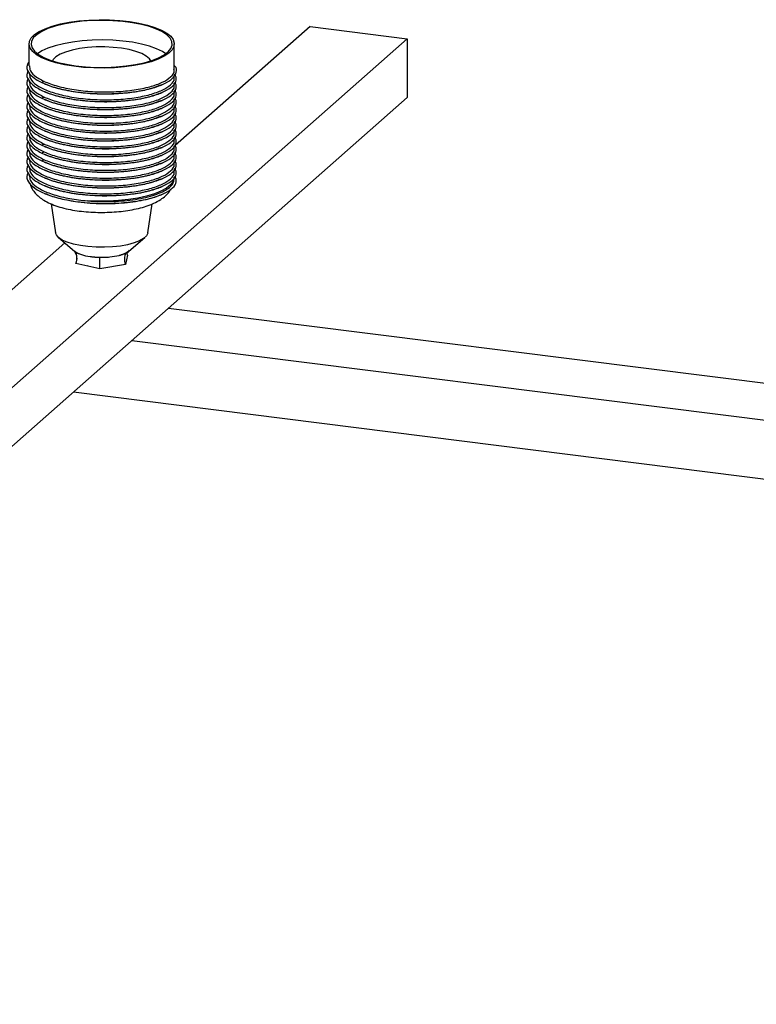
# Paper-space layout '_Dimétrica' of a CAD drawing. Header units: millimetres. Extents: x -765 to 361, y -211 to 167.
# Tile 2 of 9: x -588 to -410, y -211 to 26. Entities that reach past the tile are written whole.
import ezdxf

# ---------------------------------------------------------------- set-up
doc = ezdxf.new("R2010")
doc.units = ezdxf.units.MM

psp = doc.layouts.new('_Dimétrica')

# ---------------------------------------------------------------- linework, layer by layer
at = {"color": 7, "linetype": 'Continuous', "lineweight": 25}
for p, q in [((-517.89, 24.1), (-550.37, -4.55)), ((-517.89, 24.1), (-494.5, 21.15)), ((-494.5, 21.15), (-741.99, -197.11)), ((-585.57, 19.92), (-585.57, 14.67)), ((-550.57, 13.73), (-550.57, 19.92)), ((-494.5, 21.15), (-494.5, 7.01)), ((-585.57, 13), (-585.57, 12.79)), ((-550.57, 11.84), (-550.57, 12.35)), ((-585.57, 11.11), (-585.57, 10.9)), ((-581.84, 10.85), (-582.37, 10.63)), ((-550.57, 9.96), (-550.57, 10.46)), ((-585.57, 9.23), (-585.57, 9.01)), ((-585.57, 7.34), (-585.57, 7.13)), ((-550.57, 8.07), (-550.57, 8.57)), ((-494.5, 7.01), (-741.99, -211.25)), ((-585.57, 5.46), (-585.57, 5.24)), ((-581.84, 7.08), (-582.37, 6.86)), ((-550.57, 6.19), (-550.57, 6.69)), ((-550.57, 4.3), (-550.57, 4.8)), ((-585.57, 3.57), (-585.57, 3.36)), ((-550.57, 2.41), (-550.57, 2.92)), ((-585.57, 1.69), (-585.57, 1.47)), ((-550.57, 0.53), (-550.57, 1.03)), ((-585.57, -0.2), (-585.57, -0.41)), ((-585.57, -2.09), (-585.57, -2.3)), ((-550.57, -1.36), (-550.57, -0.85)), ((-585.57, -3.97), (-585.57, -4.19)), ((-581.84, -4.24), (-582.37, -4.45)), ((-550.57, -3.24), (-550.57, -2.74)), ((-550.57, -5.13), (-550.57, -4.63)), ((-585.57, -5.86), (-585.57, -6.07)), ((-581.84, -6.12), (-582.37, -6.34)), ((-550.57, -7.01), (-550.57, -6.51)), ((-585.57, -7.74), (-585.57, -7.96)), ((-581.84, -8.01), (-582.37, -8.22)), ((-550.57, -8.9), (-550.57, -8.4)), ((-585.57, -9.63), (-585.57, -9.84)), ((-585.57, -11.51), (-585.57, -11.73)), ((-550.57, -10.79), (-550.57, -10.28)), ((-550.65, -12.92), (-550.57, -12.18)), ((-580.19, -18.61), (-579.18, -25.52)), ((-556.95, -25.52), (-555.94, -18.61)), ((-576.93, -27.97), (-674.12, -113.69)), ((-578.43, -26.69), (-574.58, -29.96)), ((-561.55, -29.96), (-557.71, -26.69)), ((-574.51, -29.96), (-574.33, -30.15)), ((-562.23, -30.4), (-561.64, -29.95)), ((-561.87, -30.91), (-561.99, -30.36)), ((-568.49, -34.24), (-574.27, -32.97)), ((-574.08, -31.91), (-574.08, -31.93)), ((-561.87, -30.91), (-562.29, -33.21)), ((-571.29, -33.57), (-571.54, -33.51)), ((-562.29, -33.21), (-568.49, -34.24)), ((-551.95, -43.66), (-285.36, -77.24)), ((-560.79, -51.45), (-294.2, -85.04)), ((-574.82, -63.83), (-308.23, -97.41))]:
    psp.add_line(p, q, dxfattribs=at)
at = {"color": 7, "linetype": 'Continuous', "lineweight": 25, "flags": 128}
for points in [[(-552.4, 22.52), (-551.45, 21.75), (-550.84, 20.94), (-550.58, 20.11), (-550.67, 19.28), (-551.12, 18.46), (-551.91, 17.67), (-553.03, 16.93), (-554.46, 16.25), (-556.16, 15.64), (-558.11, 15.12), (-560.26, 14.7), (-562.56, 14.38), (-564.98, 14.17), (-567.47, 14.09), (-569.96, 14.12), (-572.42, 14.27), (-574.79, 14.53), (-577.02, 14.9), (-579.07, 15.38), (-580.89, 15.95), (-582.46, 16.6), (-583.73, 17.31), (-584.68, 18.08), (-585.29, 18.89), (-585.56, 19.72), (-585.46, 20.55), (-585.02, 21.37), (-584.22, 22.16), (-583.1, 22.9), (-581.67, 23.58), (-579.97, 24.19), (-578.02, 24.71), (-575.87, 25.14), (-573.57, 25.45), (-571.15, 25.66), (-568.66, 25.75), (-566.17, 25.71), (-563.71, 25.57), (-561.34, 25.3), (-559.11, 24.93), (-557.06, 24.45), (-555.24, 23.88), (-553.68, 23.23), (-552.4, 22.52)], [(-583.28, 17.39), (-582.01, 16.68), (-580.45, 16.03), (-578.62, 15.47), (-576.57, 15.01), (-574.33, 14.65), (-571.97, 14.4), (-569.52, 14.27), (-567.03, 14.26), (-564.57, 14.37), (-562.19, 14.6), (-559.93, 14.94), (-557.84, 15.39), (-555.97, 15.93), (-554.36, 16.56), (-553.04, 17.26), (-552.04, 18.02), (-551.39, 18.82), (-551.09, 19.64), (-551.15, 20.47), (-551.57, 21.28), (-552.34, 22.07), (-553.45, 22.81), (-554.87, 23.49), (-556.57, 24.09), (-558.51, 24.6), (-560.66, 25.02), (-562.97, 25.32), (-565.38, 25.51), (-567.86, 25.58), (-570.33, 25.53), (-572.76, 25.36), (-575.09, 25.08), (-577.27, 24.68), (-579.25, 24.18), (-581, 23.59), (-582.47, 22.93), (-583.63, 22.2), (-584.46, 21.42), (-584.94, 20.6), (-585.06, 19.78), (-584.82, 18.95), (-584.22, 18.15), (-583.28, 17.39)], [(-552.61, 17.56), (-553.45, 18.09), (-554.87, 18.77), (-556.57, 19.37), (-558.51, 19.89), (-560.66, 20.3), (-562.97, 20.61), (-565.38, 20.8), (-567.86, 20.87), (-570.33, 20.82), (-572.76, 20.65), (-575.09, 20.36), (-577.27, 19.97), (-579.25, 19.47), (-581, 18.88), (-582.47, 18.21), (-583.53, 17.56)], [(-556.22, 15.85), (-556.56, 16.34), (-557.33, 16.99), (-558.42, 17.58), (-559.81, 18.1), (-561.44, 18.54), (-563.28, 18.87), (-565.26, 19.09), (-567.33, 19.19), (-569.42, 19.18), (-571.47, 19.04), (-573.42, 18.78), (-575.2, 18.42), (-576.77, 17.95), (-578.07, 17.41), (-579.07, 16.8), (-579.73, 16.13), (-579.91, 15.85)], [(-556.95, -25.52), (-556.97, -25.62), (-557.3, -26.28), (-557.98, -26.9), (-558.97, -27.48), (-560.27, -27.98), (-561.81, -28.41), (-563.55, -28.73), (-565.44, -28.94), (-567.41, -29.04), (-569.41, -29.02), (-571.36, -28.88), (-573.2, -28.63), (-574.88, -28.27), (-576.34, -27.82), (-577.54, -27.29), (-578.43, -26.69), (-578.98, -26.05), (-579.18, -25.52)]]:
    psp.add_lwpolyline(points, dxfattribs=at)
at = {"color": 8, "linetype": 'Continuous', "lineweight": 25, "flags": 128}
psp.add_lwpolyline([(-550.57, -12.14), (-550.58, -12.37), (-550.86, -13.2), (-551.5, -14.02), (-552.48, -14.79), (-553.78, -15.51), (-555.38, -16.16), (-557.24, -16.72), (-559.33, -17.2), (-561.6, -17.56), (-564, -17.81), (-566.49, -17.95), (-569.01, -17.96), (-571.51, -17.86)], dxfattribs=at)
at = {"color": 7, "linetype": 'Continuous', "lineweight": 25}
for points, knots in [([(-585.57, 15.63), (-585.75, 15.35), (-586.3, 14.53), (-585.87, 13.13), (-584.37, 11.55), (-581.7, 10.16), (-578.12, 9.04), (-573.84, 8.27), (-569.18, 7.89), (-564.43, 7.92), (-559.94, 8.36), (-556, 9.16), (-552.89, 10.28), (-550.78, 11.63), (-549.97, 13.1), (-549.94, 14.17), (-550.52, 14.68), (-550.57, 14.72)], [0, 0, 0, 0, 0.038119, 0.111962, 0.185301, 0.25864, 0.332484, 0.4054, 0.479345, 0.552403, 0.626044, 0.699684, 0.772742, 0.846687, 0.919604, 0.993447, 1, 1, 1, 1]), ([(-585.46, 14.67), (-585.43, 14.26), (-585.37, 13.31), (-583.88, 11.9), (-581.32, 10.54), (-577.83, 9.45), (-573.67, 8.7), (-569.14, 8.33), (-564.53, 8.36), (-560.16, 8.78), (-556.34, 9.56), (-553.28, 10.65), (-551.34, 11.95), (-550.47, 13.02), (-550.64, 13.61), (-550.67, 13.73)], [0, 0, 0, 0, 0.06418, 0.14738, 0.230579, 0.314351, 0.397071, 0.480958, 0.563838, 0.64738, 0.730922, 0.813802, 0.897689, 0.980409, 1, 1, 1, 1]), ([(-585.75, 13.4), (-585.86, 13.24), (-586.31, 12.53), (-585.85, 11.24), (-584.37, 9.67), (-581.7, 8.27), (-578.12, 7.15), (-573.84, 6.38), (-569.18, 6), (-564.43, 6.04), (-559.94, 6.47), (-556, 7.28), (-552.88, 8.4), (-550.82, 9.74), (-549.85, 11.19), (-550.23, 12.14), (-550.41, 12.6)], [0, 0, 0, 0, 0.023273, 0.099177, 0.174562, 0.249948, 0.325852, 0.400804, 0.476813, 0.55191, 0.627605, 0.703301, 0.778398, 0.854407, 0.929359, 1, 1, 1, 1]), ([(-585.46, 12.79), (-585.43, 12.37), (-585.37, 11.43), (-583.88, 10.01), (-581.32, 8.66), (-577.83, 7.57), (-573.67, 6.81), (-569.14, 6.44), (-564.53, 6.47), (-560.16, 6.89), (-556.34, 7.68), (-553.28, 8.77), (-551.34, 10.06), (-550.47, 11.14), (-550.64, 11.73), (-550.67, 11.84)], [0, 0, 0, 0, 0.06418, 0.14738, 0.230579, 0.314351, 0.397071, 0.480958, 0.563838, 0.64738, 0.730922, 0.813802, 0.897689, 0.980409, 1, 1, 1, 1]), ([(-585.75, 11.52), (-585.86, 11.35), (-586.31, 10.65), (-585.85, 9.35), (-584.37, 7.78), (-581.7, 6.39), (-578.12, 5.27), (-573.84, 4.5), (-569.18, 4.12), (-564.43, 4.15), (-559.94, 4.59), (-556, 5.39), (-552.88, 6.51), (-550.82, 7.85), (-549.85, 9.3), (-550.23, 10.26), (-550.41, 10.72)], [0, 0, 0, 0, 0.023273, 0.099177, 0.174562, 0.249948, 0.325852, 0.400804, 0.476813, 0.55191, 0.627605, 0.703301, 0.778398, 0.854407, 0.929359, 1, 1, 1, 1]), ([(-585.75, 9.63), (-585.86, 9.46), (-586.31, 8.76), (-585.85, 7.47), (-584.37, 5.9), (-581.7, 4.5), (-578.12, 3.38), (-573.84, 2.61), (-569.18, 2.23), (-564.43, 2.26), (-559.94, 2.7), (-556, 3.51), (-552.88, 4.63), (-550.82, 5.97), (-549.85, 7.42), (-550.23, 8.37), (-550.41, 8.83)], [0, 0, 0, 0, 0.023273, 0.099177, 0.174562, 0.249948, 0.325852, 0.400804, 0.476813, 0.55191, 0.627605, 0.703301, 0.778398, 0.854407, 0.929359, 1, 1, 1, 1]), ([(-585.46, 10.9), (-585.43, 10.49), (-585.37, 9.54), (-583.88, 8.13), (-581.32, 6.77), (-577.83, 5.68), (-573.67, 4.93), (-569.14, 4.56), (-564.53, 4.59), (-560.16, 5.01), (-556.34, 5.79), (-553.28, 6.88), (-551.34, 8.18), (-550.47, 9.25), (-550.64, 9.84), (-550.67, 9.95)], [0, 0, 0, 0, 0.06418, 0.14738, 0.230579, 0.314351, 0.397071, 0.480958, 0.563838, 0.64738, 0.730922, 0.813802, 0.897689, 0.980409, 1, 1, 1, 1]), ([(-581.95, 10.37), (-581.85, 10.33), (-581.67, 10.25), (-581.49, 10.17), (-581.4, 10.13)], [0, 0, 0, 0, 0.500006, 1, 1, 1, 1]), ([(-553.99, 9.95), (-554.77, 9.64), (-556.5, 8.96), (-560.19, 8.24), (-564.54, 7.81), (-569.15, 7.78), (-573.7, 8.15), (-577.78, 8.92), (-580.45, 9.65), (-581.39, 10.16), (-581.5, 10.21)], [0, 0, 0, 0, 0.118594, 0.262771, 0.406949, 0.549986, 0.694759, 0.837519, 0.982093, 1, 1, 1, 1]), ([(-554.08, 9.87), (-553.99, 9.91), (-553.81, 9.99), (-553.62, 10.07), (-553.53, 10.11)], [0, 0, 0, 0, 0.499994, 1, 1, 1, 1]), ([(-585.75, 7.74), (-585.86, 7.58), (-586.31, 6.87), (-585.85, 5.58), (-584.37, 4.01), (-581.7, 2.62), (-578.12, 1.5), (-573.84, 0.73), (-569.18, 0.34), (-564.43, 0.38), (-559.94, 0.81), (-556, 1.62), (-552.88, 2.74), (-550.82, 4.08), (-549.85, 5.53), (-550.23, 6.49), (-550.41, 6.95)], [0, 0, 0, 0, 0.023273, 0.099177, 0.174562, 0.249948, 0.325852, 0.400804, 0.476813, 0.55191, 0.627605, 0.703301, 0.778398, 0.854407, 0.929359, 1, 1, 1, 1]), ([(-585.46, 9.02), (-585.43, 8.6), (-585.37, 7.65), (-583.88, 6.24), (-581.32, 4.88), (-577.83, 3.8), (-573.67, 3.04), (-569.14, 2.67), (-564.53, 2.7), (-560.16, 3.12), (-556.34, 3.91), (-553.28, 4.99), (-551.34, 6.29), (-550.47, 7.37), (-550.64, 7.96), (-550.67, 8.07)], [0, 0, 0, 0, 0.06418, 0.14738, 0.230579, 0.314351, 0.397071, 0.480958, 0.563838, 0.64738, 0.730922, 0.813802, 0.897689, 0.980409, 1, 1, 1, 1]), ([(-585.46, 7.13), (-585.43, 6.72), (-585.37, 5.77), (-583.88, 4.35), (-581.32, 3), (-577.83, 1.91), (-573.67, 1.16), (-569.14, 0.78), (-564.53, 0.82), (-560.16, 1.24), (-556.34, 2.02), (-553.28, 3.11), (-551.34, 4.41), (-550.47, 5.48), (-550.64, 6.07), (-550.67, 6.18)], [0, 0, 0, 0, 0.06418, 0.14738, 0.230579, 0.314351, 0.397071, 0.480958, 0.563838, 0.64738, 0.730922, 0.813802, 0.897689, 0.980409, 1, 1, 1, 1]), ([(-581.95, 8.49), (-581.85, 8.45), (-581.67, 8.37), (-581.49, 8.29), (-581.4, 8.25)], [0, 0, 0, 0, 0.500006, 1, 1, 1, 1]), ([(-553.99, 8.07), (-554.77, 7.76), (-556.5, 7.07), (-560.19, 6.35), (-564.54, 5.93), (-569.15, 5.9), (-573.7, 6.27), (-577.78, 7.04), (-580.45, 7.76), (-581.39, 8.27), (-581.5, 8.33)], [0, 0, 0, 0, 0.118594, 0.262771, 0.406949, 0.549986, 0.694759, 0.837519, 0.982093, 1, 1, 1, 1]), ([(-554.08, 7.98), (-553.99, 8.02), (-553.81, 8.1), (-553.62, 8.18), (-553.53, 8.22)], [0, 0, 0, 0, 0.499994, 1, 1, 1, 1]), ([(-585.75, 5.86), (-585.86, 5.69), (-586.31, 4.99), (-585.85, 3.7), (-584.37, 2.12), (-581.7, 0.73), (-578.12, -0.39), (-573.84, -1.16), (-569.18, -1.54), (-564.43, -1.51), (-559.94, -1.07), (-556, -0.26), (-552.88, 0.86), (-550.82, 2.2), (-549.85, 3.65), (-550.23, 4.6), (-550.41, 5.06)], [0, 0, 0, 0, 0.023273, 0.099177, 0.174562, 0.249948, 0.325852, 0.400804, 0.476813, 0.55191, 0.627605, 0.703301, 0.778398, 0.854407, 0.929359, 1, 1, 1, 1]), ([(-585.46, 5.25), (-585.43, 4.83), (-585.37, 3.88), (-583.88, 2.47), (-581.32, 1.11), (-577.83, 0.02), (-573.67, -0.73), (-569.14, -1.1), (-564.53, -1.07), (-560.16, -0.65), (-556.34, 0.13), (-553.28, 1.22), (-551.34, 2.52), (-550.47, 3.6), (-550.64, 4.18), (-550.67, 4.3)], [0, 0, 0, 0, 0.06418, 0.14738, 0.230579, 0.314351, 0.397071, 0.480958, 0.563838, 0.64738, 0.730922, 0.813802, 0.897689, 0.980409, 1, 1, 1, 1]), ([(-581.95, 6.6), (-581.85, 6.56), (-581.67, 6.48), (-581.49, 6.4), (-581.4, 6.36)], [0, 0, 0, 0, 0.500006, 1, 1, 1, 1]), ([(-553.99, 6.18), (-554.77, 5.87), (-556.5, 5.19), (-560.19, 4.47), (-564.54, 4.04), (-569.15, 4.01), (-573.7, 4.38), (-577.78, 5.15), (-580.45, 5.88), (-581.39, 6.39), (-581.5, 6.44)], [0, 0, 0, 0, 0.118594, 0.262771, 0.406949, 0.549986, 0.694759, 0.837519, 0.982093, 1, 1, 1, 1]), ([(-554.08, 6.1), (-553.99, 6.14), (-553.81, 6.22), (-553.62, 6.3), (-553.53, 6.33)], [0, 0, 0, 0, 0.499994, 1, 1, 1, 1]), ([(-585.75, 3.97), (-585.86, 3.81), (-586.31, 3.1), (-585.85, 1.81), (-584.37, 0.24), (-581.7, -1.15), (-578.12, -2.27), (-573.84, -3.04), (-569.18, -3.43), (-564.43, -3.39), (-559.94, -2.96), (-556, -2.15), (-552.88, -1.03), (-550.82, 0.31), (-549.85, 1.76), (-550.23, 2.71), (-550.41, 3.18)], [0, 0, 0, 0, 0.023273, 0.099177, 0.174562, 0.249948, 0.325852, 0.400804, 0.476813, 0.55191, 0.627605, 0.703301, 0.778398, 0.854407, 0.929359, 1, 1, 1, 1]), ([(-585.46, 3.36), (-585.43, 2.95), (-585.37, 2), (-583.88, 0.58), (-581.32, -0.77), (-577.83, -1.86), (-573.67, -2.61), (-569.14, -2.99), (-564.53, -2.96), (-560.16, -2.53), (-556.34, -1.75), (-553.28, -0.66), (-551.34, 0.64), (-550.47, 1.71), (-550.64, 2.3), (-550.67, 2.41)], [0, 0, 0, 0, 0.06418, 0.14738, 0.230579, 0.314351, 0.397071, 0.480958, 0.563838, 0.64738, 0.730922, 0.813802, 0.897689, 0.980409, 1, 1, 1, 1]), ([(-581.95, 4.71), (-581.85, 4.68), (-581.67, 4.6), (-581.49, 4.52), (-581.4, 4.48)], [0, 0, 0, 0, 0.500006, 1, 1, 1, 1]), ([(-581.95, 2.83), (-581.85, 2.79), (-581.67, 2.71), (-581.49, 2.63), (-581.4, 2.59)], [0, 0, 0, 0, 0.500006, 1, 1, 1, 1]), ([(-553.99, 4.3), (-554.77, 3.99), (-556.5, 3.3), (-560.19, 2.58), (-564.54, 2.16), (-569.15, 2.13), (-573.7, 2.5), (-577.78, 3.27), (-580.45, 3.99), (-581.39, 4.5), (-581.5, 4.56)], [0, 0, 0, 0, 0.118594, 0.262771, 0.406949, 0.549986, 0.694759, 0.837519, 0.982093, 1, 1, 1, 1]), ([(-553.99, 2.41), (-554.77, 2.1), (-556.5, 1.42), (-560.19, 0.7), (-564.54, 0.27), (-569.15, 0.24), (-573.7, 0.61), (-577.78, 1.38), (-580.45, 2.11), (-581.39, 2.62), (-581.5, 2.67)], [0, 0, 0, 0, 0.118594, 0.262771, 0.406949, 0.549986, 0.694759, 0.837519, 0.982093, 1, 1, 1, 1]), ([(-554.08, 4.21), (-553.99, 4.25), (-553.81, 4.33), (-553.62, 4.41), (-553.53, 4.45)], [0, 0, 0, 0, 0.499994, 1, 1, 1, 1]), ([(-554.08, 2.33), (-553.99, 2.37), (-553.81, 2.45), (-553.62, 2.52), (-553.53, 2.56)], [0, 0, 0, 0, 0.499994, 1, 1, 1, 1]), ([(-585.75, 2.09), (-585.86, 1.92), (-586.31, 1.22), (-585.85, -0.07), (-584.37, -1.65), (-581.7, -3.04), (-578.12, -4.16), (-573.84, -4.93), (-569.18, -5.31), (-564.43, -5.28), (-559.94, -4.84), (-556, -4.04), (-552.88, -2.92), (-550.82, -1.58), (-549.85, -0.12), (-550.23, 0.83), (-550.41, 1.29)], [0, 0, 0, 0, 0.0232726, 0.0991766, 0.1745625, 0.2499484, 0.3258523, 0.4008042, 0.4768126, 0.5519096, 0.6276055, 0.7033014, 0.7783983, 0.8544067, 0.9293586, 1, 1, 1, 1]), ([(-585.75, 0.2), (-585.86, 0.04), (-586.31, -0.67), (-585.85, -1.96), (-584.37, -3.53), (-581.7, -4.93), (-578.12, -6.04), (-573.84, -6.82), (-569.18, -7.2), (-564.43, -7.16), (-559.94, -6.73), (-556, -5.92), (-552.88, -4.8), (-550.82, -3.46), (-549.85, -2.01), (-550.23, -1.06), (-550.41, -0.59)], [0, 0, 0, 0, 0.023273, 0.099177, 0.174562, 0.249948, 0.325852, 0.400804, 0.476813, 0.55191, 0.627605, 0.703301, 0.778398, 0.854407, 0.929359, 1, 1, 1, 1]), ([(-585.46, 1.47), (-585.43, 1.06), (-585.37, 0.11), (-583.88, -1.3), (-581.32, -2.66), (-577.83, -3.75), (-573.67, -4.5), (-569.14, -4.87), (-564.53, -4.84), (-560.16, -4.42), (-556.34, -3.64), (-553.28, -2.55), (-551.34, -1.25), (-550.47, -0.18), (-550.64, 0.41), (-550.67, 0.53)], [0, 0, 0, 0, 0.06418, 0.14738, 0.230579, 0.314351, 0.397071, 0.480958, 0.563838, 0.64738, 0.730922, 0.813802, 0.897689, 0.980409, 1, 1, 1, 1]), ([(-581.95, 0.94), (-581.85, 0.9), (-581.67, 0.82), (-581.49, 0.75), (-581.4, 0.71)], [0, 0, 0, 0, 0.500006, 1, 1, 1, 1]), ([(-553.99, 0.52), (-554.77, 0.22), (-556.5, -0.47), (-560.19, -1.19), (-564.54, -1.62), (-569.15, -1.64), (-573.7, -1.27), (-577.78, -0.5), (-580.45, 0.22), (-581.39, 0.73), (-581.5, 0.79)], [0, 0, 0, 0, 0.118594, 0.262771, 0.406949, 0.549986, 0.694759, 0.837519, 0.982093, 1, 1, 1, 1]), ([(-554.08, 0.44), (-553.99, 0.48), (-553.81, 0.56), (-553.62, 0.64), (-553.53, 0.68)], [0, 0, 0, 0, 0.499994, 1, 1, 1, 1]), ([(-585.75, -1.68), (-585.86, -1.85), (-586.31, -2.55), (-585.85, -3.85), (-584.37, -5.42), (-581.7, -6.81), (-578.12, -7.93), (-573.84, -8.7), (-569.18, -9.08), (-564.43, -9.05), (-559.94, -8.61), (-556, -7.81), (-552.88, -6.69), (-550.82, -5.35), (-549.85, -3.9), (-550.23, -2.94), (-550.41, -2.48)], [0, 0, 0, 0, 0.023273, 0.099177, 0.174562, 0.249948, 0.325852, 0.400804, 0.476813, 0.55191, 0.627605, 0.703301, 0.778398, 0.854407, 0.929359, 1, 1, 1, 1]), ([(-585.46, -0.41), (-585.43, -0.82), (-585.37, -1.77), (-583.88, -3.19), (-581.32, -4.54), (-577.83, -5.63), (-573.67, -6.38), (-569.14, -6.76), (-564.53, -6.73), (-560.16, -6.3), (-556.34, -5.52), (-553.28, -4.43), (-551.34, -3.13), (-550.47, -2.06), (-550.64, -1.47), (-550.67, -1.36)], [0, 0, 0, 0, 0.0641804, 0.1473799, 0.2305794, 0.3143507, 0.3970711, 0.4809577, 0.5638383, 0.6473799, 0.7309215, 0.8138021, 0.8976887, 0.9804091, 1, 1, 1, 1]), ([(-585.46, -2.3), (-585.43, -2.71), (-585.37, -3.66), (-583.88, -5.07), (-581.32, -6.43), (-577.83, -7.52), (-573.67, -8.27), (-569.14, -8.64), (-564.53, -8.61), (-560.16, -8.19), (-556.34, -7.41), (-553.28, -6.32), (-551.34, -5.02), (-550.47, -3.95), (-550.64, -3.36), (-550.67, -3.25)], [0, 0, 0, 0, 0.0641804, 0.1473799, 0.2305794, 0.3143507, 0.3970711, 0.4809577, 0.5638383, 0.6473799, 0.7309215, 0.8138021, 0.8976887, 0.9804091, 1, 1, 1, 1]), ([(-581.95, -0.94), (-581.85, -0.98), (-581.67, -1.06), (-581.49, -1.14), (-581.4, -1.18)], [0, 0, 0, 0, 0.500006, 1, 1, 1, 1]), ([(-553.99, -1.36), (-554.77, -1.67), (-556.5, -2.36), (-560.19, -3.07), (-564.54, -3.5), (-569.15, -3.53), (-573.7, -3.16), (-577.78, -2.39), (-580.45, -1.67), (-581.39, -1.16), (-581.5, -1.1)], [0, 0, 0, 0, 0.118594, 0.262771, 0.406949, 0.549986, 0.694759, 0.837519, 0.982093, 1, 1, 1, 1]), ([(-554.08, -1.44), (-553.99, -1.4), (-553.81, -1.33), (-553.62, -1.25), (-553.53, -1.21)], [0, 0, 0, 0, 0.499994, 1, 1, 1, 1]), ([(-585.75, -3.57), (-585.86, -3.73), (-586.31, -4.44), (-585.85, -5.73), (-584.37, -7.3), (-581.7, -8.7), (-578.12, -9.82), (-573.84, -10.59), (-569.18, -10.97), (-564.43, -10.94), (-559.94, -10.5), (-556, -9.69), (-552.88, -8.57), (-550.82, -7.23), (-549.85, -5.78), (-550.23, -4.83), (-550.41, -4.37)], [0, 0, 0, 0, 0.023273, 0.099177, 0.174562, 0.249948, 0.325852, 0.400804, 0.476813, 0.55191, 0.627605, 0.703301, 0.778398, 0.854407, 0.929359, 1, 1, 1, 1]), ([(-585.46, -4.18), (-585.43, -4.6), (-585.37, -5.55), (-583.88, -6.96), (-581.32, -8.31), (-577.83, -9.4), (-573.67, -10.16), (-569.14, -10.53), (-564.53, -10.5), (-560.16, -10.08), (-556.34, -9.29), (-553.28, -8.21), (-551.34, -6.91), (-550.47, -5.83), (-550.64, -5.24), (-550.67, -5.13)], [0, 0, 0, 0, 0.06418, 0.14738, 0.230579, 0.314351, 0.397071, 0.480958, 0.563838, 0.64738, 0.730922, 0.813802, 0.897689, 0.980409, 1, 1, 1, 1]), ([(-581.95, -2.83), (-581.85, -2.87), (-581.67, -2.95), (-581.49, -3.03), (-581.4, -3.06)], [0, 0, 0, 0, 0.500006, 1, 1, 1, 1]), ([(-581.95, -4.71), (-581.85, -4.75), (-581.67, -4.83), (-581.49, -4.91), (-581.4, -4.95)], [0, 0, 0, 0, 0.500006, 1, 1, 1, 1]), ([(-553.99, -3.25), (-554.77, -3.56), (-556.5, -4.24), (-560.19, -4.96), (-564.54, -5.39), (-569.15, -5.42), (-573.7, -5.05), (-577.78, -4.28), (-580.45, -3.55), (-581.39, -3.04), (-581.5, -2.99)], [0, 0, 0, 0, 0.118594, 0.262771, 0.406949, 0.549986, 0.694759, 0.837519, 0.982093, 1, 1, 1, 1]), ([(-554.08, -3.33), (-553.99, -3.29), (-553.81, -3.21), (-553.62, -3.13), (-553.53, -3.09)], [0, 0, 0, 0, 0.4999941, 1, 1, 1, 1]), ([(-585.75, -5.46), (-585.86, -5.62), (-586.31, -6.33), (-585.85, -7.62), (-584.37, -9.19), (-581.7, -10.58), (-578.12, -11.7), (-573.84, -12.47), (-569.18, -12.86), (-564.43, -12.82), (-559.94, -12.39), (-556, -11.58), (-552.88, -10.46), (-550.82, -9.12), (-549.85, -7.67), (-550.23, -6.71), (-550.41, -6.25)], [0, 0, 0, 0, 0.023273, 0.099177, 0.174562, 0.249948, 0.325852, 0.400804, 0.476813, 0.55191, 0.627605, 0.703301, 0.778398, 0.854407, 0.929359, 1, 1, 1, 1]), ([(-585.46, -6.07), (-585.43, -6.48), (-585.37, -7.43), (-583.88, -8.84), (-581.32, -10.2), (-577.83, -11.29), (-573.67, -12.04), (-569.14, -12.42), (-564.53, -12.38), (-560.16, -11.96), (-556.34, -11.18), (-553.28, -10.09), (-551.34, -8.79), (-550.47, -7.72), (-550.64, -7.13), (-550.67, -7.02)], [0, 0, 0, 0, 0.0641804, 0.1473799, 0.2305794, 0.3143507, 0.3970711, 0.4809577, 0.5638383, 0.6473799, 0.7309215, 0.8138021, 0.8976887, 0.9804091, 1, 1, 1, 1]), ([(-581.95, -6.6), (-581.85, -6.64), (-581.67, -6.72), (-581.49, -6.8), (-581.4, -6.84)], [0, 0, 0, 0, 0.500006, 1, 1, 1, 1]), ([(-553.99, -5.13), (-554.77, -5.44), (-556.5, -6.13), (-560.19, -6.85), (-564.54, -7.27), (-569.15, -7.3), (-573.7, -6.93), (-577.78, -6.16), (-580.45, -5.44), (-581.39, -4.93), (-581.5, -4.87)], [0, 0, 0, 0, 0.118594, 0.262771, 0.406949, 0.549986, 0.694759, 0.837519, 0.982093, 1, 1, 1, 1]), ([(-553.99, -7.02), (-554.77, -7.33), (-556.5, -8.01), (-560.19, -8.73), (-564.54, -9.16), (-569.15, -9.19), (-573.7, -8.82), (-577.78, -8.05), (-580.45, -7.32), (-581.39, -6.81), (-581.5, -6.76)], [0, 0, 0, 0, 0.118594, 0.262771, 0.406949, 0.549986, 0.694759, 0.837519, 0.982093, 1, 1, 1, 1]), ([(-554.08, -5.22), (-553.99, -5.18), (-553.81, -5.1), (-553.62, -5.02), (-553.53, -4.98)], [0, 0, 0, 0, 0.499994, 1, 1, 1, 1]), ([(-554.08, -7.1), (-553.99, -7.06), (-553.81, -6.98), (-553.62, -6.9), (-553.53, -6.86)], [0, 0, 0, 0, 0.499994, 1, 1, 1, 1]), ([(-585.75, -7.34), (-585.86, -7.51), (-586.31, -8.21), (-585.85, -9.5), (-584.37, -11.08), (-581.7, -12.47), (-578.12, -13.59), (-573.84, -14.36), (-569.18, -14.74), (-564.43, -14.71), (-559.94, -14.27), (-556, -13.46), (-552.88, -12.34), (-550.82, -11), (-549.85, -9.55), (-550.23, -8.6), (-550.41, -8.14)], [0, 0, 0, 0, 0.023273, 0.099177, 0.174562, 0.249948, 0.325852, 0.400804, 0.476813, 0.55191, 0.627605, 0.703301, 0.778398, 0.854407, 0.929359, 1, 1, 1, 1]), ([(-585.75, -9.23), (-585.86, -9.39), (-586.31, -10.1), (-585.85, -11.39), (-584.37, -12.96), (-581.7, -14.35), (-578.12, -15.47), (-573.84, -16.24), (-569.18, -16.63), (-564.43, -16.59), (-559.94, -16.16), (-556, -15.35), (-552.88, -14.23), (-550.82, -12.89), (-549.85, -11.44), (-550.23, -10.49), (-550.41, -10.02)], [0, 0, 0, 0, 0.023273, 0.099177, 0.174562, 0.249948, 0.325852, 0.400804, 0.476813, 0.55191, 0.627605, 0.703301, 0.778398, 0.854407, 0.929359, 1, 1, 1, 1]), ([(-585.46, -7.95), (-585.43, -8.37), (-585.37, -9.32), (-583.88, -10.73), (-581.32, -12.09), (-577.83, -13.18), (-573.67, -13.93), (-569.14, -14.3), (-564.53, -14.27), (-560.16, -13.85), (-556.34, -13.06), (-553.28, -11.98), (-551.34, -10.68), (-550.47, -9.6), (-550.64, -9.01), (-550.67, -8.9)], [0, 0, 0, 0, 0.0641804, 0.1473799, 0.2305794, 0.3143507, 0.3970711, 0.4809577, 0.5638383, 0.6473799, 0.7309215, 0.8138021, 0.8976887, 0.9804091, 1, 1, 1, 1]), ([(-581.95, -8.48), (-581.85, -8.52), (-581.67, -8.6), (-581.49, -8.68), (-581.4, -8.72)], [0, 0, 0, 0, 0.500006, 1, 1, 1, 1]), ([(-553.99, -8.9), (-554.77, -9.21), (-556.5, -9.9), (-560.19, -10.62), (-564.54, -11.04), (-569.15, -11.07), (-573.7, -10.7), (-577.78, -9.93), (-580.45, -9.21), (-581.39, -8.7), (-581.5, -8.64)], [0, 0, 0, 0, 0.118594, 0.262771, 0.406949, 0.549986, 0.694759, 0.837519, 0.982093, 1, 1, 1, 1]), ([(-554.08, -8.99), (-553.99, -8.95), (-553.81, -8.87), (-553.62, -8.79), (-553.53, -8.75)], [0, 0, 0, 0, 0.499994, 1, 1, 1, 1]), ([(-585.75, -11.11), (-585.86, -11.28), (-586.31, -11.98), (-585.85, -13.27), (-584.37, -14.85), (-581.7, -16.24), (-578.12, -17.36), (-573.84, -18.13), (-569.18, -18.51), (-564.43, -18.48), (-559.94, -18.04), (-556, -17.24), (-552.88, -16.11), (-550.82, -14.78), (-549.85, -13.32), (-550.23, -12.37), (-550.41, -11.91)], [0, 0, 0, 0, 0.023273, 0.099177, 0.174562, 0.249948, 0.325852, 0.400804, 0.476813, 0.55191, 0.627605, 0.703301, 0.778398, 0.854407, 0.929359, 1, 1, 1, 1]), ([(-585.46, -9.84), (-585.43, -10.25), (-585.37, -11.2), (-583.88, -12.62), (-581.32, -13.97), (-577.83, -15.06), (-573.67, -15.81), (-569.14, -16.19), (-564.53, -16.15), (-560.16, -15.73), (-556.34, -14.95), (-553.28, -13.86), (-551.34, -12.56), (-550.47, -11.49), (-550.64, -10.9), (-550.67, -10.79)], [0, 0, 0, 0, 0.0641804, 0.1473799, 0.2305794, 0.3143507, 0.3970711, 0.4809577, 0.5638383, 0.6473799, 0.7309215, 0.8138021, 0.8976887, 0.9804091, 1, 1, 1, 1]), ([(-585.46, -11.73), (-585.43, -12.14), (-585.37, -13.09), (-583.88, -14.5), (-581.32, -15.86), (-577.83, -16.94), (-574.4, -17.58), (-572.22, -17.79), (-571.51, -17.86)], [0, 0, 0, 0, 0.146857, 0.337233, 0.527609, 0.719293, 0.908573, 1, 1, 1, 1]), ([(-581.95, -10.37), (-581.85, -10.41), (-581.67, -10.49), (-581.49, -10.57), (-581.4, -10.61)], [0, 0, 0, 0, 0.500006, 1, 1, 1, 1]), ([(-553.99, -10.79), (-554.77, -11.1), (-556.5, -11.78), (-560.19, -12.5), (-564.54, -12.93), (-569.15, -12.96), (-573.7, -12.59), (-577.78, -11.82), (-580.45, -11.09), (-581.39, -10.58), (-581.5, -10.53)], [0, 0, 0, 0, 0.118594, 0.262771, 0.406949, 0.549986, 0.694759, 0.837519, 0.982093, 1, 1, 1, 1]), ([(-554.08, -10.87), (-553.99, -10.83), (-553.81, -10.75), (-553.62, -10.68), (-553.53, -10.64)], [0, 0, 0, 0, 0.499994, 1, 1, 1, 1]), ([(-585.34, -13.63), (-585.32, -13.72), (-585.23, -14.21), (-584.79, -15.03), (-584.07, -16.05), (-583.13, -16.96), (-581.94, -17.79), (-580.45, -18.55), (-578.67, -19.22), (-576.67, -19.76), (-574.56, -20.17), (-572.37, -20.45), (-570.12, -20.61), (-567.85, -20.66), (-565.59, -20.59), (-563.38, -20.41), (-561.23, -20.11), (-559.19, -19.69), (-557.27, -19.15), (-555.47, -18.46), (-553.92, -17.64), (-552.69, -16.69), (-551.86, -15.83), (-551.51, -15.21), (-551.39, -15)], [0, 0, 0, 0, 0.007095, 0.042693, 0.079149, 0.11838, 0.162585, 0.213352, 0.268535, 0.322564, 0.374832, 0.425914, 0.476305, 0.526352, 0.576323, 0.626414, 0.676853, 0.727965, 0.780221, 0.834354, 0.891408, 0.937998, 0.978537, 1, 1, 1, 1]), ([(-581.95, -12.26), (-581.85, -12.3), (-581.67, -12.37), (-581.49, -12.45), (-581.4, -12.49)], [0, 0, 0, 0, 0.5000065, 1, 1, 1, 1]), ([(-581.95, -14.14), (-581.85, -14.18), (-581.67, -14.26), (-581.49, -14.34), (-581.4, -14.38)], [0, 0, 0, 0, 0.5000065, 1, 1, 1, 1]), ([(-553.99, -12.67), (-554.77, -12.98), (-556.5, -13.67), (-560.19, -14.39), (-564.54, -14.82), (-569.15, -14.84), (-573.7, -14.47), (-577.78, -13.7), (-580.45, -12.98), (-581.39, -12.47), (-581.5, -12.41)], [0, 0, 0, 0, 0.118594, 0.262771, 0.406949, 0.549986, 0.694759, 0.837519, 0.982093, 1, 1, 1, 1]), ([(-571.51, -17.86), (-570.96, -17.9), (-569.46, -18.01), (-566.93, -18.07), (-564.02, -17.97), (-561.19, -17.71), (-558.59, -17.3), (-556.23, -16.75), (-554.23, -16.07), (-552.61, -15.29), (-551.45, -14.44), (-550.77, -13.63), (-550.71, -13.12), (-550.68, -12.91)], [0, 0, 0, 0, 0.0554216, 0.1519616, 0.2513013, 0.3478415, 0.447183, 0.5436971, 0.6430105, 0.739505, 0.8388012, 0.9352419, 1, 1, 1, 1]), ([(-554.08, -12.76), (-553.99, -12.72), (-553.81, -12.64), (-553.62, -12.56), (-553.53, -12.52)], [0, 0, 0, 0, 0.499994, 1, 1, 1, 1]), ([(-581.95, -16.03), (-581.85, -16.07), (-581.67, -16.15), (-581.49, -16.22), (-581.4, -16.26)], [0, 0, 0, 0, 0.500006, 1, 1, 1, 1]), ([(-553.99, -14.56), (-554.77, -14.87), (-556.5, -15.56), (-560.19, -16.27), (-564.54, -16.7), (-569.15, -16.73), (-573.7, -16.36), (-577.78, -15.59), (-580.45, -14.87), (-581.39, -14.36), (-581.5, -14.3)], [0, 0, 0, 0, 0.118594, 0.262771, 0.406949, 0.549986, 0.694759, 0.837519, 0.982093, 1, 1, 1, 1]), ([(-554.06, -16.5), (-554.16, -16.55), (-554.78, -16.85), (-556.3, -17.32), (-558.58, -17.87), (-561.18, -18.27), (-564.07, -18.54), (-567.1, -18.63), (-570.16, -18.54), (-573.03, -18.29), (-575.8, -17.88), (-578.31, -17.32), (-580.24, -16.75), (-581.17, -16.33), (-581.49, -16.19)], [0, 0, 0, 0, 0.018351, 0.109023, 0.202312, 0.2932, 0.386716, 0.4897, 0.58095, 0.674846, 0.766097, 0.859991, 0.951324, 1, 1, 1, 1]), ([(-554.08, -14.64), (-553.99, -14.6), (-553.81, -14.53), (-553.62, -14.45), (-553.53, -14.41)], [0, 0, 0, 0, 0.499994, 1, 1, 1, 1]), ([(-554.08, -16.53), (-553.99, -16.49), (-553.81, -16.41), (-553.62, -16.33), (-553.53, -16.29)], [0, 0, 0, 0, 0.499994, 1, 1, 1, 1]), ([(-574.77, -29.8), (-574.69, -29.91), (-574.51, -30.17), (-574.29, -30.61), (-574.15, -31.01), (-574.11, -31.19), (-574.09, -31.27)], [0, 0, 0, 0, 0.2286193, 0.5174235, 0.7855456, 1, 1, 1, 1]), ([(-574.33, -30.15), (-574.29, -30.18), (-574.22, -30.22), (-574.1, -30.29), (-573.98, -30.36), (-573.85, -30.43), (-573.65, -30.52), (-573.36, -30.64), (-573.07, -30.74), (-572.91, -30.79)], [0, 0, 0, 0, 0.099939, 0.199878, 0.299818, 0.399759, 0.499702, 0.712648, 1, 1, 1, 1]), ([(-563.87, -30.98), (-563.8, -30.96), (-563.66, -30.92), (-563.45, -30.87), (-563.26, -30.81), (-563.06, -30.74), (-562.88, -30.68), (-562.71, -30.61), (-562.54, -30.54), (-562.38, -30.47), (-562.28, -30.42), (-562.23, -30.4)], [0, 0, 0, 0, 0.111108, 0.222219, 0.333331, 0.444443, 0.555557, 0.666669, 0.777781, 0.888892, 1, 1, 1, 1]), ([(-561.96, -30.3), (-561.95, -30.34), (-561.94, -30.46), (-561.74, -30.25), (-561.46, -29.91), (-561.33, -29.75)], [0, 0, 0, 0, 0.215028, 0.630065, 1, 1, 1, 1]), ([(-574.05, -31.64), (-574.05, -31.69), (-574.03, -31.88), (-574.06, -31.9), (-574.08, -31.91)], [0, 0, 0, 0, 0.302555, 1, 1, 1, 1]), ([(-570.82, -31.26), (-570.74, -31.27), (-570.57, -31.29), (-570.32, -31.32), (-570.07, -31.35), (-569.81, -31.37), (-569.55, -31.39), (-569.29, -31.41), (-569.02, -31.42), (-568.76, -31.43), (-568.58, -31.44), (-568.49, -31.44)], [0, 0, 0, 0, 0.111108, 0.222219, 0.333331, 0.444443, 0.555557, 0.666669, 0.777781, 0.888892, 1, 1, 1, 1]), ([(-568.49, -31.44), (-568.41, -31.44), (-568.25, -31.44), (-568.01, -31.44), (-567.77, -31.44), (-567.53, -31.44), (-567.2, -31.43), (-566.73, -31.4), (-566.34, -31.37), (-566.12, -31.35)], [0, 0, 0, 0, 0.099939, 0.199878, 0.299818, 0.399759, 0.499702, 0.712648, 1, 1, 1, 1])]:
    psp.add_open_spline(points, degree=3, knots=knots, dxfattribs=at)
for points in [[(-574.27, -32.97), (-573.91, -31.73), (-574, -30.89), (-574.33, -30.15)], [(-572.91, -30.79), (-572.3, -30.99), (-571.59, -31.15), (-570.82, -31.26)], [(-562.29, -33.21), (-562.62, -31.96), (-562.54, -31.12), (-562.23, -30.4)], [(-568.49, -34.24), (-568.46, -32.93), (-568.47, -32.11), (-568.49, -31.44)], [(-566.12, -31.35), (-565.31, -31.27), (-564.54, -31.15), (-563.87, -30.98)]]:
    psp.add_open_spline(points, degree=3, dxfattribs=at)

doc.saveas('drawing.dxf')
